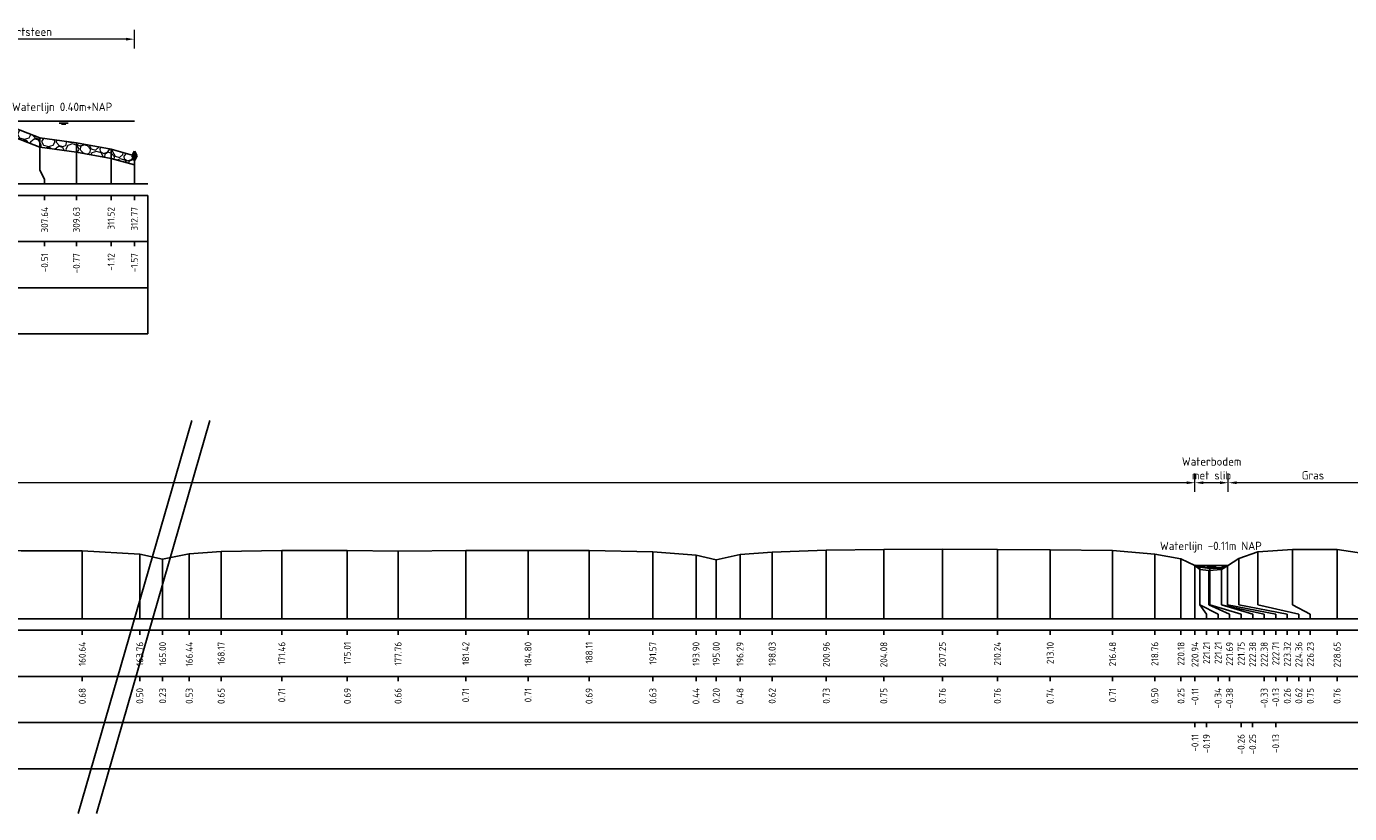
# Model space of a CAD drawing. Header units: metres. Extents: x 132725 to 140175, y 414354 to 417094.
# Tile 55 of 61: x 140008 to 140079, y 416886 to 416929. Entities that reach past the tile are written whole.
import ezdxf
from ezdxf.enums import TextEntityAlignment as Align

# ---------------------------------------------------------------- set-up
doc = ezdxf.new("R2010")
doc.units = ezdxf.units.M
doc.header["$PDMODE"] = 35
doc.header["$PDSIZE"] = 0.075
doc.layers.get('Defpoints').update_dxf_attribs({"true_color": 0x806000})
for name, color, linetype, lineweight in [('B-ME-GW-MAAIVELD-GD', 8, 'GW-MAAIVELD', 25), ('B-ME-VH-KANT ASFALT-SD', 7, 'Continuous', 25), ('B-ME-VH-VERHARDING_BESTORTING-A', 252, 'Continuous', 18), ('X-ME-AL-PROFIEL_BOVENKANT SLIB-GD', 42, 'Continuous', 35), ('X-XX-AL-DETAIL1-M', 7, 'Continuous', 18), ('X-XX-AL-GEBRUIKTE XREFS-GD', 7, 'Continuous', 35), ('X-XX-AL-NAP-T18', 7, 'Continuous', 18), ('X-XX-AL-TEKENBLAD_KADER_AFSNIJMARKERING-G', 7, 'Continuous', 25)]:
    doc.layers.add(name, color=color, linetype=linetype, lineweight=lineweight)
for name, color, linetype in [('X-ME-AL-PROFIEL_STORTSTEEN-GD', 7, 'Continuous'), ('X-ME-AL-PROFIEL_WATERLIJN-GD', 150, 'Continuous'), ('X-ME-AL-PROFIELRASTER-S', 7, 'Continuous')]:
    doc.layers.add(name, color=color, linetype=linetype)
doc.styles.add('NLCS-ISO-ANNOTATIEF-T18', font='NLCS-ISO.ttf', dxfattribs={"height": 1.8})
doc.styles.add('NLCS-ISO-ANNOTATIVE-T18', font='NLCS-ISO.ttf', dxfattribs={"height": 1.8})
doc.linetypes.add('GW-MAAIVELD', pattern='A,12,[40,NLCS.SHX,S=1,R=0,X=0,Y=-0.5],12', length=24)
doc.dimstyles.new('NLCS-ANNOTATIEF-T18-PIJL_L2_H0', dxfattribs={"dimtxt": 2.5, "dimasz": 1.8, "dimexe": 2, "dimexo": 2, "dimgap": 0.7, "dimtad": 1, "dimzin": 0, "dimdsep": 46, "dimtxsty": 'NLCS-ISO-ANNOTATIEF-T18', "dimcen": 0, "dimdle": 2, "dimclrd": 256, "dimclre": 256, "dimclrt": 10, "dimaunit": 2, "dimadec": 0, "dimazin": 0, "dimtfac": 1, "dimtdec": 3, "dimtofl": 0, "dimtmove": 0, "dimatfit": 3, "dimfxl": 2, "dimfxlon": 1, "dimtfillclr": 256, "dimtolj": 1, "dimtzin": 0, "dimlwd": -1, "dimlwe": -1, "dimarcsym": 0})

# ---------------------------------------------------------------- blocks, each defined once
blk = doc.blocks.new('SAL-PROFIELRASTER_BALK_EIND1-D')
at = {"color": 0, "linetype": 'ByBlock', "lineweight": -2}
blk.add_line((1, -12.5), (1, -2.5), dxfattribs=at)
at = {"color": 0, "linetype": 'ByBlock', "lineweight": -2, "flags": 128}
for points in [[(0, 0), (1, 0)], [(0, -2.5), (1, -2.5)], [(0, -12.5), (1, -12.5)]]:
    blk.add_lwpolyline(points, dxfattribs=at)
blk = doc.blocks.new('SAL-PROFIELRASTER_BALK_EIND2-D')
at = {"color": 0, "linetype": 'ByBlock', "lineweight": -2}
for p, q in [((1, -2.5), (1, -12.5)), ((1, -12.5), (0, -12.5))]:
    blk.add_line(p, q, dxfattribs=at)
blk = doc.blocks.new('SAL-PROFIELRASTER_BALK_DATA-D')
at = {"color": 0, "linetype": 'ByBlock', "lineweight": -2}
blk.add_lwpolyline([(0, -3.5), (0, -2.5)], dxfattribs=at)
at = {"color": 0, "linetype": 'ByBlock', "lineweight": -2, "style": 'NLCS-ISO-ANNOTATIVE-T18'}
blk.add_attdef('GETAL', text='', height=1.5, rotation=90, dxfattribs=at).set_placement((0.75, -5), align=Align.RIGHT)
blk = doc.blocks.new('SAL-PROFIELRASTER_AANHAAL-D')
at = {"color": 9, "linetype": 'ByBlock', "lineweight": -2, "flags": 128}
blk.add_lwpolyline([(0, 1), (0, 0)], dxfattribs=at)
blk = doc.blocks.new('SAL-PROFIELRASTER_AANHAAL_STAGGER-D')
at = {"color": 9, "linetype": 'ByBlock', "lineweight": -2, "flags": 128}
for points in [[(0, 0), (0, -0.25)], [(0, -0.25), (1, -0.75)], [(1, -0.75), (1, -1)]]:
    blk.add_lwpolyline(points, dxfattribs=at)
blk = doc.blocks.new('*D80')
at = {"layer": 'Defpoints', "color": 0, "transparency": 16777216}
for p in [(140001.88, 416927.988), (140001.88, 416924.252), (140013.594, 416921.672)]:
    blk.add_point(p, dxfattribs=at)
at = {"layer": 'X-XX-AL-DETAIL1-M', "transparency": 16777216}
for p, q in [((140001.88, 416927.488), (140001.88, 416928.488)), ((140013.594, 416927.488), (140013.594, 416928.488)), ((140013.144, 416927.988), (140002.33, 416927.988))]:
    blk.add_line(p, q, dxfattribs=at)
for points in [[(140002.33, 416928.063), (140002.33, 416927.913), (140001.88, 416927.988)], [(140013.144, 416928.063), (140013.144, 416927.913), (140013.594, 416927.988)]]:
    blk.add_solid(points, dxfattribs=at)
at = {"layer": 'X-XX-AL-DETAIL1-M', "color": 10, "transparency": 16777216, "insert": (140007.737, 416928.388), "char_height": 0.45, "attachment_point": 5, "style": 'NLCS-ISO-ANNOTATIEF-T18'}
blk.add_mtext('\\A1;Stortsteen', dxfattribs=at)
blk = doc.blocks.new('SVH-KANT STORTSTEEN DWP-SOD')
at = {"flags": 128}
blk.add_lwpolyline([(-0.25, 0), (0.25, 0)], dxfattribs=at)
at = {"layer": 'X-XX-AL-GEBRUIKTE XREFS-GD', "flags": 128}
for points in [[(0, 0.5), (-0.25, 0)], [(-0.25, 0), (0, -0.5)], [(0, -0.5), (0, 0.5)], [(0, 0.5), (0.25, 0)], [(0.25, 0), (0, -0.5)]]:
    blk.add_lwpolyline(points, dxfattribs=at)
blk = doc.blocks.new('*D166')
at = {"layer": 'Defpoints', "color": 0, "transparency": 16777216}
for p in [(140071.072, 416903.949), (140071.072, 416899.465), (140072.874, 416899.465)]:
    blk.add_point(p, dxfattribs=at)
at = {"layer": 'X-XX-AL-DETAIL1-M', "transparency": 16777216}
for p, q in [((140071.072, 416903.449), (140071.072, 416904.449)), ((140072.424, 416903.949), (140071.522, 416903.949)), ((140072.874, 416903.449), (140072.874, 416904.449))]:
    blk.add_line(p, q, dxfattribs=at)
for points in [[(140071.522, 416904.024), (140071.522, 416903.874), (140071.072, 416903.949)], [(140072.424, 416904.024), (140072.424, 416903.874), (140072.874, 416903.949)]]:
    blk.add_solid(points, dxfattribs=at)
at = {"layer": 'X-XX-AL-DETAIL1-M', "color": 10, "transparency": 16777216, "insert": (140071.973, 416904.724), "char_height": 0.45, "attachment_point": 5, "style": 'NLCS-ISO-ANNOTATIEF-T18'}
blk.add_mtext('\\A1;Waterbodem\\Pmet slib', dxfattribs=at)
blk = doc.blocks.new('*D172')
at = {"layer": 'Defpoints', "color": 0, "transparency": 16777216}
for p in [(140072.874, 416903.949), (140072.874, 416899.465), (140081.363, 416899.442)]:
    blk.add_point(p, dxfattribs=at)
at = {"layer": 'X-XX-AL-DETAIL1-M', "transparency": 16777216}
for p, q in [((140072.874, 416903.449), (140072.874, 416904.449)), ((140080.913, 416903.949), (140073.324, 416903.949)), ((140081.363, 416903.449), (140081.363, 416904.449))]:
    blk.add_line(p, q, dxfattribs=at)
for points in [[(140073.324, 416904.024), (140073.324, 416903.874), (140072.874, 416903.949)], [(140080.913, 416904.024), (140080.913, 416903.874), (140081.363, 416903.949)]]:
    blk.add_solid(points, dxfattribs=at)
at = {"layer": 'X-XX-AL-DETAIL1-M', "color": 10, "transparency": 16777216, "insert": (140077.465, 416904.349), "char_height": 0.45, "attachment_point": 5, "style": 'NLCS-ISO-ANNOTATIEF-T18'}
blk.add_mtext('\\A1;Gras', dxfattribs=at)
blk = doc.blocks.new('*D173')
at = {"layer": 'Defpoints', "color": 0, "transparency": 16777216}
for p in [(139987.127, 416903.949), (139987.127, 416899.474), (140071.072, 416899.465)]:
    blk.add_point(p, dxfattribs=at)
at = {"layer": 'X-XX-AL-DETAIL1-M', "transparency": 16777216}
for p, q in [((139987.127, 416903.449), (139987.127, 416904.449)), ((140070.622, 416903.949), (139987.577, 416903.949)), ((140071.072, 416903.449), (140071.072, 416904.449))]:
    blk.add_line(p, q, dxfattribs=at)
for points in [[(139987.577, 416904.024), (139987.577, 416903.874), (139987.127, 416903.949)], [(140070.622, 416904.024), (140070.622, 416903.874), (140071.072, 416903.949)]]:
    blk.add_solid(points, dxfattribs=at)
at = {"layer": 'X-XX-AL-DETAIL1-M', "color": 10, "transparency": 16777216, "insert": (140003.125, 416904.349), "char_height": 0.45, "attachment_point": 5, "style": 'NLCS-ISO-ANNOTATIEF-T18'}
blk.add_mtext('\\A1;Gras', dxfattribs=at)

msp = doc.modelspace()

# ---------------------------------------------------------------- hatches: boundary and pattern name
at = {"layer": 'B-ME-VH-VERHARDING_BESTORTING-A'}
h = msp.add_hatch(dxfattribs=at)
h.set_pattern_fill('AVH-BESTORTING_01', color=256, scale=0.1, pattern_type=2)
h.set_pattern_definition([(342.742, (140008.1969, 416860.5567), (0.539798, 0.97739), [0.27272, -1.09194]), (17.258, (140007.15416, 416860.88064), (0.539804, 0.977399), [0.27272, -1.65719]), (61.0888, (140007.4146, 416860.9616), (-1.303186, 0.404857), [0.22313, -0.89341]), (118.9112, (140008.2858, 416859.77455), (-0.539801, -0.977414), [0.22313, -1.35591]), (162.742, (140007.4146, 416861.3522), (-0.539798, -0.97739), [0.27272, -1.09194]), (197.258, (140007.15416, 416861.4331), (-0.539804, -0.977399), [0.27272, -1.65719]), (241.0888, (140006.8937, 416861.3523), (1.303186, -0.404857), [0.22313, -0.89341]), (298.9112, (140007.3257, 416862.1343), (0.539801, 0.977414), [0.22313, -1.35591]), (342.742, (140005.5571, 416861.9795), (-0.763385, 1.382236), [0.24341, -1.12122]), (40.85185, (140004.17016, 416858.97505), (0.5398024, 0.9773985), [0.24469, -3.61913]), (84.587, (140005.97463, 416862.0673), (-0.223591, 2.359645), [0.29716, -3.05481]), (118.9112, (140007.3057, 416861.9569), (-1.303208, 0.404857), [0.29575, -1.28331]), (162.742, (140005.8597, 416862.622), (0.763385, -1.382236), [0.24484, -1.11975]), (40.85185, (140003.8218, 416859.60283), (0.5398024, 0.9773985), [0.24409, -3.61972]), (84.587, (140005.41325, 416862.2399), (-0.5398004, -0.977407), [0.29647, -3.05553]), (298.9112, (140005.4132, 416862.2399), (1.303208, -0.404857), [0.29753, -1.28153]), (26.669, (140002.9584, 416860.14155), (-1.842996, -0.5725531), [0.18275, -4.54613]), (84.587, (140006.04428, 416862.75055), (-0.5398004, -0.977407), [0.18319, -3.16878]), (131.7624, (140004.53478, 416865.69743), (-2.066604, 1.7871012), [0.24466, -4.00428]), (162.742, (140002.976, 416860.5881), (-0.539799, -0.977389), [0.19694, -1.16769]), (26.669, (140002.62444, 416860.5644), (-1.842996, -0.5725531), [0.18297, -4.54591]), (84.587, (140005.5281, 416862.8917), (-0.5398004, -0.977407), [0.20094, -3.15103]), (131.7624, (140004.14113, 416865.49955), (-2.066604, 1.7871012), [0.20994, -4.039]), (342.742, (140005.6679, 416862.7351), (0.539799, 0.977389), [0.22313, -1.1415]), (50.24156, (140005.9038, 416860.81758), (0.5397897, 0.9773901), [0.21713, -6.88472]), (95.413, (140006.04266, 416860.9845), (-0.763387, 1.38224), [0.19056, -2.17966]), (150.93884, (140003.19472, 416864.34352), (-1.303193, 0.4048578), [0.17556, -5.17047]), (197.258, (140005.8712, 416861.25946), (1.303191, -0.404854), [0.22316, -1.70672]), (50.24156, (140005.51013, 416861.0154), (0.5397897, 0.9773901), [0.23138, -6.87047]), (95.413, (140005.5265, 416860.84264), (-0.763387, 1.38224), [0.17353, -2.19669]), (150.93884, (140002.86075, 416863.9207), (-1.303193, 0.4048578), [0.18788, -5.15816]), (17.258, (140005.6907, 416860.75136), (-1.303191, 0.404854), [0.22313, -1.70675])])
h.paths.add_polyline_path([(140001.88, 416923.752), (140002.728, 416923.736), (140003.914, 416923.552), (140005.832, 416923.039), (140006.764, 416922.802), (140008.466, 416922.136), (140010.454, 416921.872), (140012.344, 416921.522), (140013.594, 416921.172), (140013.594, 416921.672), (140012.344, 416922.022), (140010.454, 416922.372), (140008.466, 416922.636), (140006.764, 416923.302), (140005.832, 416923.539), (140003.914, 416924.052), (140002.728, 416924.236), (140001.88, 416924.252)])

# ---------------------------------------------------------------- linework, layer by layer
at = {"layer": 'B-ME-GW-MAAIVELD-GD', "ltscale": 0.1, "flags": 128}
for points in [[(139700.824, 416924.023), (139703.72, 416923.864), (139704.809, 416923.758), (139705.048, 416923.562), (139705.417, 416923.184), (139706.119, 416922.581), (139706.972, 416922.691), (139707.905, 416922.793), (139708.413, 416923.171), (139709.319, 416923.738), (139710.113, 416923.894), (139713.477, 416923.886), (139716.737, 416923.834), (139719.894, 416923.801), (139723.213, 416923.832), (139726.292, 416923.836), (139729.366, 416923.842), (139732.087, 416923.822), (139735.366, 416923.858), (139738.325, 416923.867), (139741.653, 416923.795), (139744.721, 416923.821), (139748.219, 416923.812), (139751.297, 416923.81), (139754.769, 416923.839), (139757.993, 416923.796), (139759.567, 416923.743), (139761.064, 416923.752), (139763.359, 416923.823), (139766.805, 416923.821), (139770.042, 416923.829), (139773.156, 416923.82), (139775.409, 416923.731), (139776.943, 416923.187), (139777.437, 416922.793), (139778.357, 416922.684), (139779.211, 416922.862), (139779.637, 416923.19), (139780.25, 416923.452), (139781.765, 416923.618), (139782.86, 416923.817), (139784.946, 416923.967), (139787.754, 416923.973), (139790.711, 416923.957), (139793.742, 416923.927), (139797.057, 416923.818), (139799.926, 416923.743), (139803.143, 416923.827), (139806.763, 416923.834), (139809.93, 416923.813), (139811.491, 416923.741), (139814.309, 416923.678), (139816.067, 416923.825), (139819.246, 416923.871), (139822.814, 416923.882), (139826.612, 416923.867), (139830.085, 416923.812), (139833.044, 416923.91), (139836.765, 416923.805), (139840.079, 416923.818), (139843.173, 416923.774), (139846.477, 416923.539), (139847.574, 416923.171), (139847.841, 416922.727), (139848.413, 416922.594), (139848.943, 416922.608), (139849.451, 416923.168), (139851.12, 416923.663), (139852.711, 416923.867), (139855.244, 416923.827), (139857.956, 416923.832), (139860.965, 416923.87), (139864.23, 416923.926), (139867.673, 416923.845), (139869.915, 416923.6), (139871.324, 416923.621), (139874.05, 416923.811), (139877.519, 416923.799), (139880.909, 416923.859), (139883.976, 416923.915), (139887.376, 416923.876), (139890.678, 416923.767), (139893.909, 416923.717), (139897.127, 416923.801), (139900.186, 416923.653), (139903.607, 416923.657), (139906.731, 416923.693), (139910.075, 416923.665), (139913.469, 416923.816), (139917.03, 416923.828), (139920.411, 416923.81), (139923.657, 416923.814), (139926.596, 416923.836), (139929.829, 416923.786), (139932.757, 416923.464), (139933.274, 416923.198), (139933.574, 416922.618), (139934.311, 416922.31), (139935.154, 416922.251), (139935.929, 416922.343), (139936.83, 416922.649), (139937.446, 416922.944), (139937.691, 416923.194), (139938.383, 416924.065), (139940.126, 416924.32), (139942.806, 416924.409), (139945.78, 416924.524), (139948.743, 416924.749), (139951.637, 416924.953), (139954.351, 416925.181), (139957.42, 416925.409), (139960.579, 416925.431), (139963.76, 416925.279), (139967.472, 416925.028), (139971.274, 416924.818), (139974.442, 416924.718), (139977.561, 416924.553), (139980.829, 416924.438), (139984.067, 416924.394), (139987.841, 416924.368), (139991.002, 416924.335), (139994.074, 416924.29), (139997.144, 416924.25), (140000.249, 416924.205), (140001.88, 416924.252), (140002.728, 416924.236), (140003.914, 416924.052), (140005.832, 416923.539), (140006.764, 416923.302), (140008.466, 416922.636), (140010.454, 416922.372), (140012.344, 416922.022), (140013.594, 416921.672)], [(139850.128, 416900.541), (139852.399, 416900.399), (139853.293, 416899.618), (139853.69, 416899.126), (139854.324, 416899.044), (139854.628, 416899.167), (139855.034, 416899.608), (139855.8, 416900.183), (139856.775, 416900.423), (139858.993, 416900.384), (139861.986, 416900.423), (139865.148, 416900.38), (139868.235, 416900.327), (139871.58, 416900.42), (139874.798, 416900.422), (139878.175, 416900.446), (139881.949, 416900.357), (139884.345, 416900.097), (139887.562, 416900.347), (139890.234, 416900.407), (139893.611, 416900.441), (139897.152, 416900.363), (139899.885, 416900.214), (139901.51, 416899.98), (139902.741, 416899.591), (139903.64, 416899.187), (139904.436, 416899.183), (139905.191, 416899.297), (139905.767, 416899.605), (139906.653, 416900.016), (139907.932, 416900.196), (139911.004, 416900.322), (139914.768, 416900.361), (139918.791, 416900.404), (139922.989, 416900.352), (139926.777, 416900.344), (139930.096, 416900.281), (139933.163, 416900.097), (139934.794, 416899.861), (139936.495, 416900.091), (139938.848, 416900.252), (139941.958, 416900.319), (139945.218, 416900.362), (139949.105, 416900.388), (139952.745, 416900.329), (139956.098, 416900.314), (139959.542, 416900.249), (139962.565, 416900.068), (139963.726, 416899.842), (139964.662, 416900.061), (139966.928, 416900.182), (139970.563, 416900.314), (139974.153, 416900.363), (139978.323, 416900.345), (139982.302, 416900.238), (139984.034, 416899.988), (139984.682, 416899.474), (139985.076, 416899.165), (139985.759, 416899.123), (139986.442, 416899.125), (139987.017, 416899.404), (139987.695, 416899.835), (139988.873, 416900.076), (139990.965, 416900.286), (139994.203, 416900.365), (139997.452, 416900.345), (140000.676, 416900.292), (140004.04, 416900.283), (140007.468, 416900.26), (140010.769, 416900.251), (140013.887, 416900.078), (140015.127, 416899.802), (140016.568, 416900.1), (140018.297, 416900.22), (140021.585, 416900.281), (140025.135, 416900.267), (140027.886, 416900.235), (140031.551, 416900.283), (140034.929, 416900.284), (140038.237, 416900.269), (140041.694, 416900.206), (140044.032, 416900.019), (140045.126, 416899.771), (140046.417, 416900.058), (140048.158, 416900.193), (140051.091, 416900.3), (140054.207, 416900.325), (140057.382, 416900.339), (140060.365, 416900.333), (140063.226, 416900.31), (140066.605, 416900.284), (140068.893, 416900.074), (140070.312, 416899.824), (140071.072, 416899.465), (140071.339, 416899.238), (140071.823, 416899.198), (140072.509, 416899.242), (140072.842, 416899.444), (140073.446, 416899.835), (140074.484, 416900.197), (140076.363, 416900.321), (140078.773, 416900.336), (140080.577, 416900.055), (140081.363, 416899.442), (140081.856, 416899.106), (140082.389, 416899.148), (140082.905, 416899.181), (140083.314, 416899.422), (140084.438, 416900.268), (140085.853, 416900.6), (140088.46, 416900.699), (140090.728, 416900.85), (140093.295, 416901.056), (140095.708, 416901.328), (140098.105, 416901.586), (140100.992, 416901.792), (140103.382, 416901.925), (140105.123, 416901.948), (140107.602, 416901.902), (140109.327, 416901.834), (140112.166, 416901.628), (140115.217, 416901.404), (140118.679, 416901.244), (140121.377, 416901.119), (140124.513, 416901.103), (140127.737, 416901.166), (140131.235, 416901.208), (140134.715, 416901.295), (140138.208, 416901.276), (140141.572, 416901.137), (140144.249, 416901.107), (140146.047, 416900.876), (140147.037, 416900.742), (140147.629, 416900.751), (140148.736, 416900.394), (140148.925, 416900.362), (140150.371, 416900.252), (140151.163, 416900.042), (140151.7, 416899.826), (140153.419, 416899.512), (140154.028, 416898.815), (140155.988, 416898.405), (140157.818, 416898.235)]]:
    msp.add_lwpolyline(points, dxfattribs=at)
at = {"layer": 'X-ME-AL-PROFIEL_BOVENKANT SLIB-GD'}
msp.add_lwpolyline([(140071.072, 416899.465), (140071.336, 416899.383), (140071.88, 416899.319), (140072.507, 416899.33), (140072.842, 416899.444)], dxfattribs=at)
at = {"layer": 'X-ME-AL-PROFIEL_STORTSTEEN-GD'}
msp.add_lwpolyline([(140001.88, 416923.752), (140002.728, 416923.736), (140003.914, 416923.552), (140005.832, 416923.039), (140006.764, 416922.802), (140008.466, 416922.136), (140010.454, 416921.872), (140012.344, 416921.522), (140013.594, 416921.172), (140013.594, 416921.672), (140012.344, 416922.022), (140010.454, 416922.372), (140008.466, 416922.636), (140006.764, 416923.302), (140005.832, 416923.539), (140003.914, 416924.052), (140002.728, 416924.236), (140001.88, 416924.252)], close=True, dxfattribs=at)
at = {"layer": 'X-ME-AL-PROFIEL_WATERLIJN-GD'}
for points in [[(140005.832, 416923.539), (140013.594, 416923.539)], [(140009.512, 416923.443), (140010.012, 416923.443)], [(140009.637, 416923.383), (140009.887, 416923.383)], [(140071.072, 416899.465), (140072.874, 416899.465)], [(140071.723, 416899.404), (140072.223, 416899.404)], [(140071.848, 416899.344), (140072.098, 416899.344)]]:
    msp.add_lwpolyline(points, dxfattribs=at)
at = {"layer": 'X-XX-AL-TEKENBLAD_KADER_AFSNIJMARKERING-G'}
for points in [[(140016.706, 416907.316), (140010.552, 416886.019)], [(140017.688, 416907.316), (140011.534, 416886.019)]]:
    msp.add_lwpolyline(points, dxfattribs=at)

# ---------------------------------------------------------------- block references
at = {"layer": 'B-ME-VH-KANT ASFALT-SD', "xscale": 0.5, "yscale": 0.5, "zscale": 0.5}
msp.add_blockref('SVH-KANT STORTSTEEN DWP-SOD', (140013.594, 416921.672), dxfattribs=at)
at = {"layer": 'X-ME-AL-PROFIELRASTER-S'}
for p, yscale in [((140008.466, 416921.142), 1.494), ((140010.769, 416896.575), 3.676), ((140021.585, 416896.575), 3.706), ((140025.135, 416896.575), 3.692), ((140031.551, 416896.575), 3.708), ((140034.929, 416896.575), 3.709), ((140038.237, 416896.575), 3.694), ((140051.091, 416896.575), 3.725), ((140054.207, 416896.575), 3.75), ((140057.382, 416896.575), 3.764), ((140060.365, 416896.575), 3.758), ((140063.226, 416896.575), 3.735), ((140066.605, 416896.575), 3.709), ((140076.363, 416897.575), 2.746), ((140078.773, 416896.575), 3.761), ((140013.887, 416896.575), 3.503), ((140015.127, 416896.575), 3.227), ((140016.568, 416896.575), 3.525), ((140018.297, 416896.575), 3.645), ((140027.886, 416896.575), 3.66), ((140041.694, 416896.575), 3.631), ((140044.032, 416896.575), 3.444), ((140045.126, 416896.575), 3.196), ((140046.417, 416896.575), 3.483), ((140048.158, 416896.575), 3.618), ((140068.893, 416896.575), 3.499), ((140070.312, 416896.575), 3.249), ((140073.446, 416897.575), 2.26), ((140074.484, 416897.575), 2.622), ((140071.072, 416896.575), 2.89), ((140071.072, 416896.575), 2.89), ((140071.072, 416896.575), 2.89), ((140071.072, 416896.575), 2.89), ((140071.336, 416897.575), 1.808), ((140071.339, 416897.575), 1.663), ((140071.823, 416897.575), 1.623), ((140071.88, 416897.575), 1.744), ((140072.507, 416897.575), 1.755), ((140072.509, 416897.575), 1.667), ((140072.842, 416897.575), 1.869), ((140072.842, 416897.575), 1.869), ((140072.842, 416897.575), 1.869), ((140072.842, 416897.575), 1.869)]:
    msp.add_blockref('SAL-PROFIELRASTER_AANHAAL-D', p, dxfattribs=dict(at, yscale=yscale))
for name, p, xscale, yscale, zscale in [('SAL-PROFIELRASTER_AANHAAL-D', (140010.454, 416920.142), 0.6564615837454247, 2.229999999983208, 0.6564615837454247), ('SAL-PROFIELRASTER_AANHAAL-D', (140010.454, 416920.142), 0.6564615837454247, 2.229999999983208, 0.6564615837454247), ('SAL-PROFIELRASTER_AANHAAL-D', (140012.332, 416920.139), 0.5549643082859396, 1.885213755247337, 0.5549643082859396), ('SAL-PROFIELRASTER_AANHAAL-D', (140013.594, 416920.142), 0.4503974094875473, 1.530000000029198, 0.4503974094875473), ('SAL-PROFIELRASTER_AANHAAL-D', (140013.594, 416920.142), 0.4503974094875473, 1.530000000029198, 0.4503974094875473), ('SAL-PROFIELRASTER_BALK_EIND1-D', (139700.824, 416920.142), 313.5, 0.25, 308.2663785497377), ('SAL-PROFIELRASTER_BALK_EIND2-D', (139700.824, 416917.642), 313.5, 0.25, 308.2663785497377), ('SAL-PROFIELRASTER_BALK_EIND2-D', (139700.824, 416915.142), 313.5, 0.25, 308.2663785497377), ('SAL-PROFIELRASTER_BALK_EIND1-D', (139850.128, 416896.575), 308, 0.25, 303.9164703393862), ('SAL-PROFIELRASTER_BALK_EIND2-D', (139850.128, 416894.075), 308, 0.25, 303.9164703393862), ('SAL-PROFIELRASTER_BALK_EIND2-D', (139850.128, 416891.575), 308, 0.25, 303.9164703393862)]:
    msp.add_blockref(name, p, dxfattribs=dict(at, xscale=xscale, yscale=yscale, zscale=zscale))
for p, xscale, zscale in [((140008.466, 416921.142), 0.2661269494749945, 0.2661269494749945), ((140071.336, 416897.575), 0.3611214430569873, 0.3611214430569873), ((140071.339, 416897.575), 0.9837931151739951, 0.9837931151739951), ((140071.823, 416897.575), 1.124561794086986, 1.124561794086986), ((140071.88, 416897.575), 1.692151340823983, 1.692151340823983), ((140072.507, 416897.575), 1.690636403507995, 1.690636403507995), ((140072.509, 416897.575), 2.313393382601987, 2.313393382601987), ((140072.842, 416897.575), 2.605749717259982, 2.605749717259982), ((140072.842, 416897.575), 2.605749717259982, 2.605749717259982), ((140072.842, 416897.575), 2.605749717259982, 2.605749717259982), ((140072.842, 416897.575), 2.605749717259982, 2.605749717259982), ((140073.446, 416897.575), 2.62670424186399, 2.62670424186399), ((140074.484, 416897.575), 2.213389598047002, 2.213389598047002), ((140076.363, 416897.575), 0.9594580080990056, 0.9594580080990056)]:
    msp.add_blockref('SAL-PROFIELRASTER_AANHAAL_STAGGER-D', p, dxfattribs=dict(at, xscale=xscale, zscale=zscale))
at = {"layer": 'X-ME-AL-PROFIELRASTER-S', "xscale": 0.25, "yscale": 0.25, "zscale": 0.25}
for p, values in [((140008.732, 416920.142), {'GETAL': '307.64'}), ((140010.454, 416920.142), {'GETAL': '309.63'}), ((140012.332, 416920.139), {'GETAL': '311.52'}), ((140013.594, 416920.142), {'GETAL': '312.77'}), ((140008.732, 416917.642), {'GETAL': '-0.51'}), ((140010.454, 416917.642), {'GETAL': '-0.77'}), ((140012.332, 416917.639), {'GETAL': '-1.12'}), ((140013.594, 416917.642), {'GETAL': '-1.57'}), ((140010.769, 416896.575), {'GETAL': '160.64'}), ((140013.887, 416896.575), {'GETAL': '163.76'}), ((140015.127, 416896.575), {'GETAL': '165.00'}), ((140016.568, 416896.575), {'GETAL': '166.44'}), ((140018.297, 416896.575), {'GETAL': '168.17'}), ((140021.585, 416896.575), {'GETAL': '171.46'}), ((140025.135, 416896.575), {'GETAL': '175.01'}), ((140027.886, 416896.575), {'GETAL': '177.76'}), ((140031.551, 416896.575), {'GETAL': '181.42'}), ((140034.929, 416896.575), {'GETAL': '184.80'}), ((140038.237, 416896.575), {'GETAL': '188.11'}), ((140041.694, 416896.575), {'GETAL': '191.57'}), ((140044.032, 416896.575), {'GETAL': '193.90'}), ((140045.126, 416896.575), {'GETAL': '195.00'}), ((140046.417, 416896.575), {'GETAL': '196.29'}), ((140048.158, 416896.575), {'GETAL': '198.03'}), ((140051.091, 416896.575), {'GETAL': '200.96'}), ((140054.207, 416896.575), {'GETAL': '204.08'}), ((140057.382, 416896.575), {'GETAL': '207.25'}), ((140060.365, 416896.575), {'GETAL': '210.24'}), ((140063.226, 416896.575), {'GETAL': '213.10'}), ((140066.605, 416896.575), {'GETAL': '216.48'}), ((140068.893, 416896.575), {'GETAL': '218.76'}), ((140070.312, 416896.575), {'GETAL': '220.18'}), ((140071.072, 416896.575), {'GETAL': '220.94'}), ((140071.072, 416896.575), {'GETAL': '220.94'}), ((140071.072, 416896.575), {'GETAL': '220.94'}), ((140071.072, 416896.575), {'GETAL': '220.94'}), ((140071.697, 416896.575), {'GETAL': '221.21'}), ((140072.322, 416896.575), {'GETAL': '221.21'}), ((140072.947, 416896.575), {'GETAL': '221.69'}), ((140073.572, 416896.575), {'GETAL': '221.75'}), ((140074.197, 416896.575), {'GETAL': '222.38'}), ((140074.822, 416896.575), {'GETAL': '222.38'}), ((140075.447, 416896.575), {'GETAL': '222.71'}), ((140075.447, 416896.575), {'GETAL': '222.71'}), ((140075.447, 416896.575), {'GETAL': '222.71'}), ((140075.447, 416896.575), {'GETAL': '222.71'}), ((140076.072, 416896.575), {'GETAL': '223.32'}), ((140076.697, 416896.575), {'GETAL': '224.36'}), ((140077.322, 416896.575), {'GETAL': '226.23'}), ((140078.773, 416896.575), {'GETAL': '228.65'}), ((140010.769, 416894.075), {'GETAL': '0.68'}), ((140013.887, 416894.075), {'GETAL': '0.50'}), ((140015.127, 416894.075), {'GETAL': '0.23'}), ((140016.568, 416894.075), {'GETAL': '0.53'}), ((140018.297, 416894.075), {'GETAL': '0.65'}), ((140021.585, 416894.075), {'GETAL': '0.71'}), ((140025.135, 416894.075), {'GETAL': '0.69'}), ((140027.886, 416894.075), {'GETAL': '0.66'}), ((140031.551, 416894.075), {'GETAL': '0.71'}), ((140034.929, 416894.075), {'GETAL': '0.71'}), ((140038.237, 416894.075), {'GETAL': '0.69'}), ((140041.694, 416894.075), {'GETAL': '0.63'}), ((140044.032, 416894.075), {'GETAL': '0.44'}), ((140045.126, 416894.075), {'GETAL': '0.20'}), ((140046.417, 416894.075), {'GETAL': '0.48'}), ((140048.158, 416894.075), {'GETAL': '0.62'}), ((140051.091, 416894.075), {'GETAL': '0.73'}), ((140054.207, 416894.075), {'GETAL': '0.75'}), ((140057.382, 416894.075), {'GETAL': '0.76'}), ((140060.365, 416894.075), {'GETAL': '0.76'}), ((140063.226, 416894.075), {'GETAL': '0.74'}), ((140066.605, 416894.075), {'GETAL': '0.71'}), ((140068.893, 416894.075), {'GETAL': '0.50'}), ((140070.312, 416894.075), {'GETAL': '0.25'}), ((140071.072, 416894.075), {'GETAL': '-0.11'}), ((140072.322, 416894.075), {'GETAL': '-0.34'}), ((140072.947, 416894.075), {'GETAL': '-0.38'}), ((140074.822, 416894.075), {'GETAL': '-0.33'}), ((140075.447, 416894.075), {'GETAL': '-0.13'}), ((140076.072, 416894.075), {'GETAL': '0.26'}), ((140076.697, 416894.075), {'GETAL': '0.62'}), ((140077.322, 416894.075), {'GETAL': '0.75'}), ((140078.773, 416894.075), {'GETAL': '0.76'}), ((140071.072, 416891.575), {'GETAL': '-0.11'}), ((140071.697, 416891.575), {'GETAL': '-0.19'}), ((140073.572, 416891.575), {'GETAL': '-0.26'}), ((140074.197, 416891.575), {'GETAL': '-0.25'}), ((140075.447, 416891.575), {'GETAL': '-0.13'})]:
    msp.add_blockref('SAL-PROFIELRASTER_BALK_DATA-D', p, dxfattribs=at).add_auto_attribs(values)

# ---------------------------------------------------------------- texts
at = {"layer": 'X-XX-AL-NAP-T18', "color": 10, "char_height": 0.45, "width": 15.43377, "attachment_point": 7, "style": 'NLCS-ISO-ANNOTATIEF-T18'}
for s, insert in [('Waterlijn 0.40m+NAP', (140006.962, 416923.959)), ('Waterlijn -0.11m NAP', (140069.173, 416900.165))]:
    msp.add_mtext(s, dxfattribs=dict(at, insert=insert))

# ---------------------------------------------------------------- dimensions: what is measured, and where the dimension line sits
at = {"layer": 'X-XX-AL-DETAIL1-M'}
for base, p1, p2, text, picture, middle in [((140001.88, 416927.988), (140013.594, 416921.672), (140001.88, 416924.252), 'Stortsteen', '*D80', (140007.737, 416927.988)), ((140071.072, 416903.949), (140072.874, 416899.465), (140071.072, 416899.465), 'Waterbodem\\Pmet slib', '*D166', (140071.973, 416903.949)), ((139987.127, 416903.949), (140071.072, 416899.465), (139987.127, 416899.474), 'Gras', '*D173', (140003.125, 416903.949)), ((140072.874, 416903.949), (140081.363, 416899.442), (140072.874, 416899.465), 'Gras', '*D172', (140077.465, 416903.949))]:
    dim = msp.add_linear_dim(base=base, p1=p1, p2=p2, text=text, dimstyle='NLCS-ANNOTATIEF-T18-PIJL_L2_H0', dxfattribs=at)
    dim.commit()
    dim.dimension.update_dxf_attribs({"geometry": picture, "text_midpoint": middle, "dimtype": 160})

doc.saveas('drawing.dxf')
